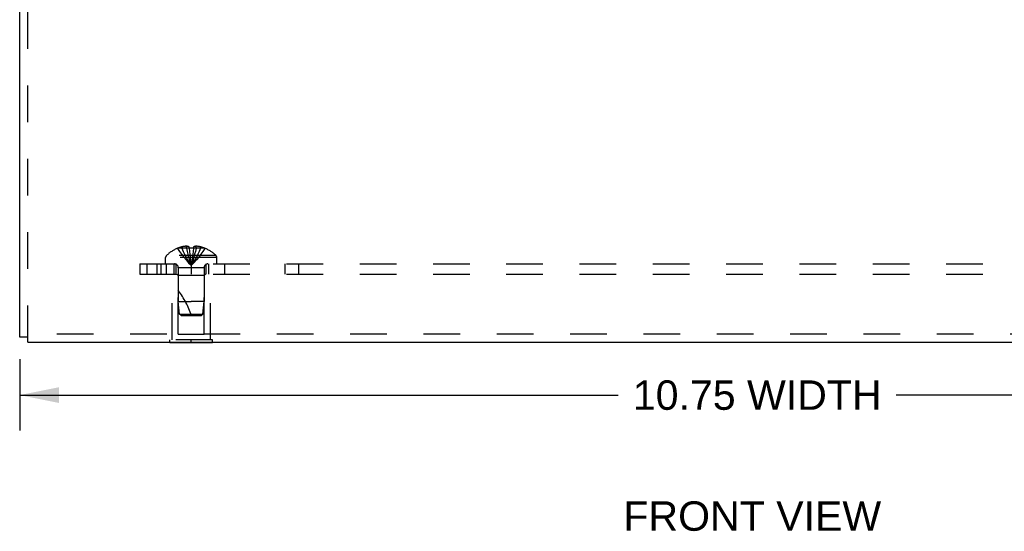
# Model space of a CAD drawing. Header units: inches. Extents: x 0 to 48.6, y 0 to 31.4.
# Tile 5 of 12: x 33.3 to 40.5, y 16.5 to 20.3. Entities that reach past the tile are written whole.
import ezdxf

# ---------------------------------------------------------------- set-up
doc = ezdxf.new("R2010")
doc.units = ezdxf.units.IN
doc.header["$LTSCALE"] = 2.671429
doc.header["$MEASUREMENT"] = 0
doc.linetypes.add('HIDDEN', pattern=[0.2, 0.1, -0.1])
doc.layers.get('0').update_dxf_attribs({"linetype": 'CONTINUOUS'})
doc.layers.add('DEFAULT_2', color=8, linetype='HIDDEN')
doc.layers.add('DIMENSIONS', color=7, linetype='CONTINUOUS')
doc.styles.get("Standard").update_dxf_attribs({"font": 'arial.ttf'})
doc.dimstyles.new('DIMSTYLE_1', dxfattribs={"dimtxt": 0.214286, "dimasz": 0.285714, "dimexe": 0.09, "dimexo": 0.07, "dimgap": 0.0375, "dimtad": 0, "dimtih": 1, "dimtoh": 1, "dimzin": 4, "dimdsep": 46, "dimtxsty": 'Standard', "dimblk": '_FILLED', "dimblk1": '_FILLED', "dimblk2": '_FILLED', "dimcen": 0.09, "dimazin": 1, "dimtfac": 1, "dimtdec": 3, "dimtofl": 0, "dimtmove": 0, "dimatfit": 3, "dimldrblk": '_FILLED', "dimfxl": 0, "dimtolj": 1, "dimtzin": 4, "dimarcsym": 0})

# ---------------------------------------------------------------- blocks, each defined once
blk = doc.blocks.new('_FILLED')
at = {"color": 0, "linetype": 'ByBlock'}
blk.add_solid([(0, 0), (-1, 0.2), (-1, -0.2)], dxfattribs=at)
blk = doc.blocks.new('*D21')
at = {"layer": 'DIMENSIONS', "color": 2, "linetype": 'Continuous'}
for p, q in [((33.2968, 17.7909), (33.2968, 17.2718)), ((44.0468, 17.7909), (44.0468, 17.2718)), ((33.2968, 17.529), (37.6593, 17.529)), ((44.0468, 17.529), (39.6843, 17.529))]:
    blk.add_line(p, q, dxfattribs=at)
at = {"layer": 'DIMENSIONS', "color": 2, "linetype": 'Continuous', "xscale": 0.2857142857, "yscale": 0.2857142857, "zscale": 0.2857142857, "rotation": 180}
blk.add_blockref('_FILLED', (33.2968, 17.529), dxfattribs=at)
at = {"layer": 'DIMENSIONS', "color": 2, "linetype": 'Continuous', "xscale": 0.2857142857, "yscale": 0.2857142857, "zscale": 0.2857142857}
blk.add_blockref('_FILLED', (44.0468, 17.529), dxfattribs=at)
at = {"layer": 'DIMENSIONS', "color": 2, "linetype": 'Continuous', "insert": (38.6718, 17.6361), "char_height": 0.214286, "width": 1.810674, "attachment_point": 2, "line_spacing_factor": 0.9}
blk.add_mtext('10.75 WIDTH', dxfattribs=at)

msp = doc.modelspace()

# ---------------------------------------------------------------- linework, layer by layer
at = {"color": 3, "linetype": 'Continuous'}
for p, q in [((33.2968, 17.9509), (33.2968, 20.6481)), ((33.3568, 17.9131), (43.9868, 17.9131))]:
    msp.add_line(p, q, dxfattribs=at)
at = {"color": 7, "linetype": 'Continuous'}
for p, q in [((33.3568, 17.9509), (33.2968, 17.9509)), ((34.3908, 17.9091), (34.3908, 17.9131)), ((34.7028, 17.9091), (34.3908, 17.9091)), ((34.5468, 17.9091), (34.5468, 17.9131)), ((34.7028, 17.9091), (34.7028, 17.9131))]:
    msp.add_line(p, q, dxfattribs=at)
at = {"layer": 'DEFAULT_2', "color": 8, "linetype": 'HIDDEN'}
for p, q in [((33.3568, 17.9131), (33.3568, 21.435)), ((34.4473, 18.5975), (34.4475, 18.5971)), ((34.4485, 18.5975), (34.4475, 18.5971)), ((34.5313, 18.5975), (34.4485, 18.5975)), ((34.4783, 18.5975), (34.4783, 18.6075)), ((34.5119, 18.5975), (34.5119, 18.6124)), ((34.5313, 18.5975), (34.5313, 18.6075)), ((34.5313, 18.5975), (34.5335, 18.575)), ((34.5313, 18.5975), (34.5313, 18.5971)), ((34.5623, 18.5975), (34.5601, 18.575)), ((34.5623, 18.6075), (34.5623, 18.5975)), ((34.6451, 18.5975), (34.5623, 18.5975)), ((34.5623, 18.5975), (34.5623, 18.5971)), ((34.5817, 18.5975), (34.5817, 18.6124)), ((34.6153, 18.5975), (34.6153, 18.6075)), ((34.6461, 18.5971), (34.6451, 18.5975)), ((34.6463, 18.5975), (34.6461, 18.5971)), ((34.3603, 18.4841), (34.3603, 18.5307)), ((34.7333, 18.5307), (34.3603, 18.5307)), ((34.7271, 18.5452), (34.3665, 18.5452)), ((34.5334, 18.5753), (34.5358, 18.5535)), ((34.5358, 18.5538), (34.5383, 18.5326)), ((34.5382, 18.5328), (34.5409, 18.5123)), ((34.7333, 18.4841), (34.7333, 18.5307)), ((34.1718, 18.4841), (34.1718, 18.4091)), ((34.1718, 18.4841), (43.1718, 18.4841)), ((34.2235, 18.4841), (34.2235, 18.4091)), ((34.2968, 18.4841), (34.2968, 18.4091)), ((34.3258, 18.4841), (34.3258, 18.4091)), ((34.3658, 18.4091), (34.3658, 18.4841)), ((34.4218, 18.4091), (34.4218, 18.4841)), ((34.4378, 18.4091), (34.4378, 18.4841)), ((34.4528, 18.4559), (34.4528, 18.2091)), ((34.6408, 18.4559), (34.4528, 18.4559)), ((34.5468, 18.4841), (34.5468, 18.4091)), ((34.6408, 18.4559), (34.6408, 18.2091)), ((34.6558, 18.4091), (34.6558, 18.4841)), ((34.6718, 18.4841), (34.6718, 18.4091)), ((34.7888, 18.4841), (34.7888, 18.4091)), ((35.2283, 18.4841), (35.2283, 18.4091)), ((35.3296, 18.4841), (35.3296, 18.4091)), ((34.1718, 18.4091), (43.1718, 18.4091)), ((34.4068, 17.9301), (34.4068, 18.4091)), ((34.4518, 18.3991), (34.4418, 18.4091)), ((34.4518, 17.9716), (34.4518, 18.3991)), ((34.6418, 18.3991), (34.4518, 18.3991)), ((34.6418, 18.3991), (34.6518, 18.4091)), ((34.6418, 17.9716), (34.6418, 18.3991)), ((34.6868, 17.9301), (34.6868, 18.4091)), ((34.4618, 18.1191), (34.4528, 18.2091)), ((34.4528, 18.2091), (34.5468, 18.2091)), ((34.6408, 18.2091), (34.5468, 18.2091)), ((34.6318, 18.1191), (34.6408, 18.2091)), ((34.4728, 18.1091), (34.4618, 18.1191)), ((34.4618, 18.1191), (34.6318, 18.1191)), ((34.4728, 18.1091), (34.6208, 18.1091)), ((34.6208, 18.1091), (34.6318, 18.1191)), ((43.9868, 17.9731), (33.3568, 17.9731)), ((34.4518, 17.9716), (34.6418, 17.9716)), ((34.3908, 17.9131), (34.3908, 17.9301)), ((34.7028, 17.9301), (34.3908, 17.9301)), ((34.5468, 17.9131), (34.5468, 17.9301)), ((34.7028, 17.9131), (34.7028, 17.9301))]:
    msp.add_line(p, q, dxfattribs=at)
for points in [[(34.4475, 18.5971), (34.4612, 18.575), (34.4761, 18.5535), (34.492, 18.5326), (34.5092, 18.5123), (34.5274, 18.4926), (34.5468, 18.4735)], [(34.5119, 18.6124), (34.5077, 18.6121), (34.5035, 18.6118), (34.4993, 18.6113), (34.4951, 18.6107), (34.4909, 18.6101), (34.4867, 18.6093), (34.4825, 18.6085), (34.4783, 18.6075)], [(34.4783, 18.5975), (34.4877, 18.5753), (34.498, 18.5538), (34.509, 18.5328), (34.5208, 18.5124), (34.5334, 18.4927), (34.5468, 18.4735)], [(34.5313, 18.6075), (34.5287, 18.6085), (34.5262, 18.6094), (34.5237, 18.6102), (34.5213, 18.6108), (34.5189, 18.6113), (34.5166, 18.6118), (34.5142, 18.6122), (34.5119, 18.6124)], [(34.5119, 18.5975), (34.5167, 18.5753), (34.5219, 18.5538), (34.5275, 18.5328), (34.5336, 18.5124), (34.54, 18.4927), (34.5468, 18.4735)], [(34.5468, 18.5975), (34.5442, 18.5975), (34.5416, 18.5974), (34.539, 18.5974), (34.5365, 18.5973), (34.5339, 18.5972), (34.5313, 18.5971)], [(34.5623, 18.5971), (34.5597, 18.5972), (34.5571, 18.5973), (34.5546, 18.5974), (34.552, 18.5974), (34.5494, 18.5975), (34.5468, 18.5975)], [(34.5817, 18.5975), (34.5769, 18.5753), (34.5717, 18.5538), (34.5661, 18.5328), (34.56, 18.5124), (34.5536, 18.4927), (34.5468, 18.4735)], [(34.6153, 18.5975), (34.6059, 18.5753), (34.5956, 18.5538), (34.5846, 18.5328), (34.5728, 18.5124), (34.5602, 18.4927), (34.5468, 18.4735)], [(34.6461, 18.5971), (34.6324, 18.575), (34.6175, 18.5535), (34.6016, 18.5326), (34.5844, 18.5123), (34.5662, 18.4926), (34.5468, 18.4735)], [(34.5817, 18.6124), (34.5794, 18.6122), (34.577, 18.6118), (34.5747, 18.6113), (34.5723, 18.6108), (34.5699, 18.6102), (34.5674, 18.6094), (34.5649, 18.6085), (34.5623, 18.6075)], [(34.6153, 18.6075), (34.6111, 18.6085), (34.6069, 18.6093), (34.6027, 18.6101), (34.5985, 18.6107), (34.5943, 18.6113), (34.5901, 18.6118), (34.5859, 18.6121), (34.5817, 18.6124)], [(34.5602, 18.5753), (34.5578, 18.5535), (34.5553, 18.5326), (34.5527, 18.5123), (34.5498, 18.4926), (34.5468, 18.4735)], [(34.5579, 18.5538), (34.5554, 18.5328), (34.5527, 18.5124), (34.5498, 18.4927), (34.5468, 18.4735)], [(34.5409, 18.5124), (34.5438, 18.4927), (34.5468, 18.4735)], [(34.5409, 18.5123), (34.5438, 18.4926), (34.5468, 18.4735)]]:
    msp.add_lwpolyline(points, dxfattribs=at)
for centre, radius, start, end in [((34.5468, 18.3553), 0.2618, 112.36129, 133.5138), ((34.5468, 18.3553), 0.2614, 105.19411, 112.08938), ((34.5468, 18.3553), 0.2614, 67.91062, 74.80589), ((34.5468, 18.3553), 0.2618, 46.4862, 67.63871), ((34.3803, 18.5307), 0.02, 133.5138, 180), ((34.7133, 18.5307), 0.02, 0, 46.4862), ((34.4246, 18.4559), 0.0282, 0, 90), ((34.669, 18.4559), 0.0282, 90, 180), ((34.0016, 17.9389), 0.5712, 17.33536, 37.81376)]:
    msp.add_arc(centre, radius, start, end, dxfattribs=at)

# ---------------------------------------------------------------- texts
at = {"layer": 'DIMENSIONS', "color": 2, "linetype": 'Continuous', "insert": (38.6355, 16.7557), "char_height": 0.21429, "width": 1.875199, "attachment_point": 2, "line_spacing_factor": 0.9}
msp.add_mtext('FRONT VIEW', dxfattribs=at)

# ---------------------------------------------------------------- dimensions: what is measured, and where the dimension line sits
at = {"layer": 'DIMENSIONS', "color": 2, "linetype": 'Continuous'}
dim = msp.add_linear_dim(base=(33.2968, 17.529), p1=(44.0468, 17.8609), p2=(33.2968, 17.8609), angle=180, text='<> WIDTH', dimstyle='DIMSTYLE_1', dxfattribs=at)
dim.commit()
dim.dimension.update_dxf_attribs({"geometry": '*D21', "text_midpoint": (38.6718, 17.529), "dimtype": 160})

doc.saveas('drawing.dxf')
